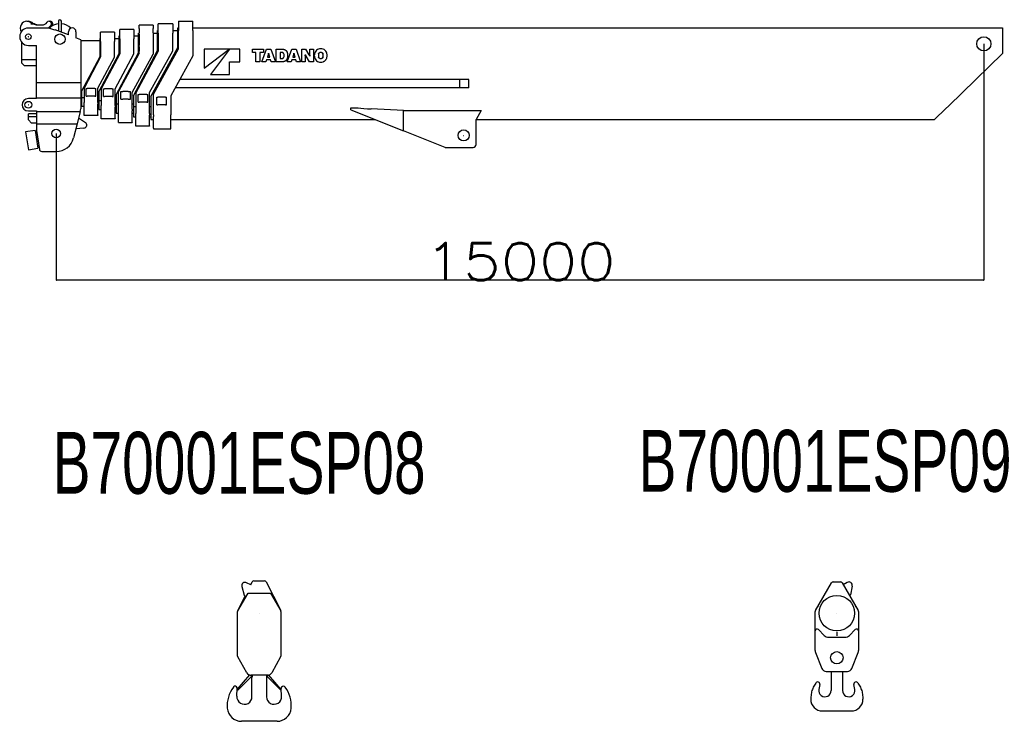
# Model space of a CAD drawing. Extents: x -4168 to 80734, y 199 to 57500.
# Tile 21 of 71: x -4168 to 11754, y 16158 to 27497. Entities that reach past the tile are written whole.
import ezdxf

# ---------------------------------------------------------------- set-up
doc = ezdxf.new("R2010")
doc.units = 0
doc.header["$PDMODE"] = 35
doc.layers.get('0').update_dxf_attribs({"linetype": 'CONTINUOUS'})
doc.layers.get('DEFPOINTS').update_dxf_attribs({"linetype": 'CONTINUOUS'})
doc.styles.add('MX_DIMTXSTY_3', font='txt.shx', dxfattribs={"width": 1.2, "bigfont": 'extfont.shx'})
doc.styles.add('MX_NOTE_STANDARD', font='txt.shx', dxfattribs={"bigfont": 'extfont.shx'})
doc.dimstyles.new('MXDIMSTYLE', dxfattribs={"dimtxt": 2.8, "dimasz": 2.5, "dimexe": 1, "dimexo": 0.5, "dimgap": 0.5, "dimtad": 1, "dimdsep": 46, "dimtxsty": 'MX_NOTE_STANDARD', "dimblk1": 'OPEN30', "dimblk2": 'OPEN30', "dimsah": 1, "dimcen": 2.5, "dimadec": 0, "dimazin": 0, "dimtfac": 1, "dimtmove": 0, "dimatfit": 3, "dimldrblk": 'OPEN30', "dimfxl": 1, "dimtzin": 0, "dimarcsym": 0})

# ---------------------------------------------------------------- blocks, each defined once
blk = doc.blocks.new('_OPEN30')
at = {"color": 0, "linetype": 'ByBlock', "lineweight": -2}
for p, q in [((-1, 0.267949), (0, 0)), ((0, 0), (-1, -0.267949)), ((0, 0), (-1, 0))]:
    blk.add_line(p, q, dxfattribs=at)
blk = doc.blocks.new('*D7')
at = {"color": 0, "linetype": 'Continuous', "lineweight": -2}
for p, q in [((11422.443425, 27106.943203), (11422.443425, 23285.780361)), ((-3577.556575, 25656.943203), (-3577.556575, 23285.780361)), ((11419.673425, 23286.780361), (-3574.786575, 23286.780361))]:
    blk.add_line(p, q, dxfattribs=at)
at = {"layer": 'DEFPOINTS', "color": 0, "linetype": 'Continuous', "lineweight": 0}
for p in [(11422.443425, 27107.443203), (-3577.556575, 25657.443203), (-3577.556575, 23286.780361)]:
    blk.add_point(p, dxfattribs=at)
at = {"color": 0, "linetype": 'Continuous', "lineweight": -2, "xscale": 2.77, "yscale": 2.77, "zscale": 2.77, "rotation": 180}
blk.add_blockref('_OPEN30', (-3577.556575, 23286.780361), dxfattribs=at)
at = {"color": 0, "linetype": 'Continuous', "lineweight": -2, "xscale": 2.77, "yscale": 2.77, "zscale": 2.77}
blk.add_blockref('_OPEN30', (11422.443425, 23286.780361), dxfattribs=at)
at = {"color": 0, "linetype": 'Continuous', "insert": (3922.443425, 23587.280361), "char_height": 600, "attachment_point": 5, "line_spacing_factor": 0.792857, "style": 'MX_DIMTXSTY_3'}
blk.add_mtext('\\A1;15000', dxfattribs=at)

msp = doc.modelspace()

# ---------------------------------------------------------------- linework, layer by layer
at = {"color": 5, "linetype": 'Continuous'}
for p, q in [((-4051.6, 27472.44), (-4030.19, 27472.44)), ((-3977.9, 27441.63), (-3986.76, 27432.44)), ((-3986.76, 27432.44), (-3948.32, 27432.44)), ((-3956.49, 27441.63), (-3977.9, 27441.63)), ((-3956.49, 27441.63), (-3965.35, 27432.44)), ((-3926.91, 27432.44), (-3948.32, 27432.44)), ((-3948.32, 27432.44), (-3900.05, 27412.44)), ((-3926.91, 27432.44), (-3878.64, 27412.44)), ((-3900.05, 27412.44), (-3803.41, 27412.44)), ((-3665.72, 27403.64), (-3706.99, 27362.44)), ((-3692.51, 27472.44), (-3671.1, 27472.44)), ((-3644.31, 27403.64), (-3685.58, 27362.44)), ((-3542.56, 27472.44), (-3542.56, 27316.39)), ((-3492.56, 27296.94), (-3492.56, 27472.44)), ((-2233.56, 27353.44), (-2233.56, 27408.44)), ((-2007.56, 27408.44), (-2233.56, 27408.44)), ((-2007.56, 27408.44), (-2007.56, 27353.44)), ((-1927.56, 27278.44), (-1927.56, 27428.44)), ((-1693.56, 27428.44), (-1927.56, 27428.44)), ((-1693.56, 27428.44), (-1693.56, 27278.44)), ((-1598.76, 27471.44), (-1598.76, 27321.44)), ((-1598.76, 27471.44), (-1368.56, 27471.44)), ((-1368.56, 27321.44), (-1368.56, 27471.44)), ((-4054.33, 27362.44), (-4057.45, 27359.21)), ((-4027.56, 27362.44), (-4054.33, 27362.44)), ((-4032.92, 27362.44), (-4033.03, 27362.34)), ((-3697.56, 27362.44), (-4027.56, 27362.44)), ((-3685.58, 27362.44), (-3697.56, 27362.44)), ((-3597.56, 27328.07), (-3697.56, 27362.44)), ((-3591.56, 27335.44), (-3597.56, 27328.07)), ((-3377.56, 27252.22), (-3591.56, 27335.44)), ((-3377.56, 27252.22), (-3377.56, 27303.44)), ((-3257.56, 27303.44), (-3257.56, 27205.55)), ((-2635.56, 27295.44), (-2861.56, 27295.44)), ((-2861.56, 27145.44), (-2861.56, 27295.44)), ((-2635.56, 27295.44), (-2635.56, 27145.44)), ((-2557.56, 27030.24), (-2557.56, 27237.44)), ((-2557.56, 27237.44), (-2548.56, 27237.44)), ((-2322.56, 27339.44), (-2548.56, 27339.44)), ((-2548.56, 27189.44), (-2548.56, 27339.44)), ((-2322.56, 27339.44), (-2322.56, 27189.44)), ((-2322.56, 27237.44), (-2247.56, 27237.44)), ((-2247.56, 27074.44), (-2247.56, 27282.44)), ((-2247.56, 27282.44), (-2233.56, 27282.44)), ((-2233.56, 27353.44), (-2233.56, 27284.4)), ((-2233.56, 27265.12), (-2233.56, 27284.4)), ((-2233.56, 27265.12), (-2233.56, 27084.64)), ((-2007.56, 27284.4), (-2007.56, 27353.44)), ((-2007.56, 27284.4), (-2007.56, 27265.12)), ((-2007.56, 27282.44), (-1937.56, 27282.44)), ((-2007.56, 27265.12), (-2007.56, 27084.64)), ((-1937.56, 27325.44), (-1927.56, 27325.44)), ((-1937.56, 27115.84), (-1937.56, 27325.44)), ((-1927.56, 27278.44), (-1927.56, 26990.44)), ((-1693.56, 27325.44), (-1612.56, 27325.44)), ((-1693.56, 26995.74), (-1693.56, 27278.44)), ((-1612.56, 27077.84), (-1612.56, 27368.44)), ((-1612.56, 27368.44), (-1598.76, 27368.44)), ((-1598.76, 27027.44), (-1598.76, 27321.44)), ((-1368.56, 27368.44), (11726.44, 27368.44)), ((-1368.56, 27321.44), (-1368.56, 26912.34)), ((11726.44, 27368.44), (11726.44, 27077.84)), ((-4137.56, 27135.84), (-4137.56, 26851.44)), ((-4027.56, 27082.44), (-3897.56, 27082.44)), ((-3897.56, 26482.44), (-3897.56, 27082.44)), ((-3177.56, 27174.44), (-3257.56, 27205.55)), ((-3177.56, 27174.44), (-3177.56, 26954.64)), ((-3177.56, 27159.44), (-2867.56, 27159.44)), ((-2867.56, 26987.84), (-2867.56, 27193.44)), ((-2867.56, 27193.44), (-2861.56, 27193.44)), ((-2861.56, 27145.44), (-2861.56, 26896.44)), ((-2635.56, 27193.44), (-2557.56, 27193.44)), ((-2635.56, 26894.44), (-2635.56, 27145.44)), ((-2548.56, 27189.44), (-2548.56, 26945.44)), ((-2322.56, 26943.44), (-2322.56, 27189.44)), ((-2247.56, 26959.44), (-2247.56, 27074.44)), ((-2233.56, 27057.56), (-2233.56, 27084.64)), ((-2007.56, 27084.64), (-2007.56, 27057.56)), ((-1937.56, 27000.44), (-1937.56, 27115.84)), ((-1612.56, 27048.44), (-1612.56, 27077.84)), ((11726.44, 27077.84), (11726.44, 26949.94)), ((-3177.56, 26954.64), (-3177.56, 26057.44)), ((-2887.56, 26330.44), (-2557.56, 26950.44)), ((-2867.56, 26901.44), (-2867.56, 26987.84)), ((-2548.56, 26945.44), (-2847.56, 26380.44)), ((-2622.56, 26378.44), (-2322.56, 26943.44)), ((-2607.56, 26284.44), (-2247.56, 26959.44)), ((-2238.59, 26945.09), (-2567.56, 26334.44)), ((-2557.56, 26950.44), (-2557.56, 27030.24)), ((-2347.56, 26321.94), (-2007.56, 26941.94)), ((-2327.56, 26265.44), (-1937.56, 27000.44)), ((-1927.56, 26990.44), (-2287.56, 26315.44)), ((-2233.56, 26954.44), (-2238.59, 26945.09)), ((-2233.56, 27057.56), (-2233.56, 26991.46)), ((-2233.56, 26954.44), (-2233.56, 26991.46)), ((-2067.56, 26320.74), (-1693.56, 26995.74)), ((-2047.56, 26258.44), (-1612.56, 27048.44)), ((-2007.56, 27057.56), (-2007.56, 26991.46)), ((-2007.56, 26991.46), (-2007.56, 26945.09)), ((-2007.56, 26945.09), (-2007.56, 26941.94)), ((-2002.56, 26292.44), (-1598.76, 27027.44)), ((-1368.56, 26912.34), (-1724.56, 26264.34)), ((-1182.3, 26714.02), (-782.92, 27021.24)), ((-782.92, 27021.24), (-1182.3, 27021.24)), ((-1182.3, 27021.24), (-1182.3, 26714.02)), ((-772.68, 27021.24), (-1079.9, 26611.61)), ((-608.82, 27021.24), (-772.68, 27021.24)), ((-608.82, 26816.43), (-608.82, 27021.24)), ((-404.01, 26965.66), (-404.01, 27021.24)), ((-404.01, 27021.24), (-224.92, 27021.24)), ((-346.89, 26965.66), (-404.01, 26965.66)), ((-346.89, 26816.43), (-346.89, 26965.66)), ((-224.92, 26965.66), (-282.05, 26965.66)), ((-282.05, 26965.66), (-282.05, 26816.43)), ((-252.03, 26816.43), (-177.93, 27021.24)), ((-224.92, 27021.24), (-224.92, 26965.66)), ((-177.93, 27021.24), (-107.94, 27021.24)), ((-147.67, 26937.96), (-162.61, 26889.5)), ((-142.23, 26955.37), (-143.63, 26955.37)), ((-123.26, 26889.5), (-138.2, 26937.96)), ((-107.94, 27021.24), (-33.83, 26816.43)), ((-18.67, 26816.43), (-18.67, 27021.24)), ((-18.67, 27021.24), (83.68, 27021.24)), ((42.06, 26969.78), (42.06, 26867.89)), ((69.17, 26969.78), (42.06, 26969.78)), ((157.06, 26816.43), (231.16, 27021.24)), ((231.16, 27021.24), (301.15, 27021.24)), ((261.43, 26937.96), (246.49, 26889.5)), ((266.86, 26955.37), (265.46, 26955.37)), ((285.83, 26889.5), (270.89, 26937.96)), ((301.15, 27021.24), (375.26, 26816.43)), ((392.38, 27021.24), (453.1, 27021.24)), ((392.38, 26816.43), (392.38, 27021.24)), ((451.7, 26928.61), (450.26, 26928.61)), ((451.04, 26914.2), (451.04, 26816.43)), ((453.1, 27021.24), (510.41, 26928.02)), ((520.01, 26816.43), (462.7, 26909.65)), ((521.41, 26909.06), (522.86, 26909.06)), ((522.07, 26923.47), (522.07, 27021.24)), ((522.07, 27021.24), (580.73, 27021.24)), ((580.73, 27021.24), (580.73, 26816.43)), ((11726.44, 26949.94), (10857.4, 26105.81)), ((-4137.56, 26851.44), (-4137.56, 26800.47)), ((-3897.56, 26851.44), (-4137.56, 26851.44)), ((-4137.56, 26800.47), (-4087.56, 26751.44)), ((-3897.56, 26751.44), (-4087.56, 26751.44)), ((-3167.56, 26336.44), (-2867.56, 26901.44)), ((-2861.56, 26896.44), (-3127.56, 26391.44)), ((-2902.56, 26389.44), (-2635.56, 26894.44)), ((-772.68, 26816.43), (-608.82, 26816.43)), ((-772.68, 26611.61), (-772.68, 26816.43)), ((-282.05, 26816.43), (-346.89, 26816.43)), ((-185.13, 26816.43), (-252.03, 26816.43)), ((-175.93, 26846.27), (-185.13, 26816.43)), ((-109.94, 26846.27), (-175.93, 26846.27)), ((-162.61, 26889.5), (-123.26, 26889.5)), ((-100.73, 26816.43), (-109.94, 26846.27)), ((-33.83, 26816.43), (-100.73, 26816.43)), ((83.68, 26816.43), (-18.67, 26816.43)), ((42.06, 26867.89), (69.17, 26867.89)), ((223.96, 26816.43), (157.06, 26816.43)), ((233.16, 26846.27), (223.96, 26816.43)), ((299.16, 26846.27), (233.16, 26846.27)), ((246.49, 26889.5), (285.83, 26889.5)), ((308.36, 26816.43), (299.16, 26846.27)), ((375.26, 26816.43), (308.36, 26816.43)), ((451.04, 26816.43), (392.38, 26816.43)), ((580.73, 26816.43), (520.01, 26816.43)), ((-1079.9, 26611.61), (-772.68, 26611.61)), ((-3897.56, 26482.44), (-3177.56, 26482.44)), ((-3897.56, 26232.44), (-3897.56, 26482.44)), ((2951.88, 26529.44), (-1578.92, 26529.44)), ((3093.04, 26529.44), (2951.88, 26529.44)), ((2951.88, 26397.44), (2951.88, 26529.44)), ((3093.04, 26397.44), (3093.04, 26529.44)), ((-3177.56, 26273.34), (-3167.56, 26273.34)), ((-3167.56, 26336.44), (-3167.56, 26238.54)), ((-3127.56, 26391.44), (-3127.56, 26160.75)), ((-3094.06, 26387.44), (-3077.3, 26387.44)), ((-3094.06, 26263.44), (-3094.06, 26387.44)), ((-2953.82, 26387.44), (-3077.3, 26387.44)), ((-2953.82, 26387.44), (-2937.06, 26387.44)), ((-2937.06, 26263.44), (-2937.06, 26387.44)), ((-2902.56, 26160.75), (-2902.56, 26389.44)), ((-2887.56, 26330.44), (-2887.56, 26190.04)), ((-2847.56, 26380.44), (-2847.56, 26113.02)), ((-2814.06, 26382.44), (-2797.3, 26382.44)), ((-2814.06, 26258.44), (-2814.06, 26382.44)), ((-2673.82, 26382.44), (-2797.3, 26382.44)), ((-2673.82, 26382.44), (-2657.06, 26382.44)), ((-2657.06, 26258.44), (-2657.06, 26382.44)), ((-2622.56, 26113.02), (-2622.56, 26378.44)), ((-2607.56, 26284.44), (-2607.56, 26139.54)), ((-2567.56, 26049.83), (-2567.56, 26334.44)), ((-2534.06, 26336.44), (-2499.79, 26336.44)), ((-2534.06, 26212.44), (-2534.06, 26336.44)), ((-2411.32, 26336.44), (-2499.79, 26336.44)), ((-2411.32, 26336.44), (-2377.06, 26336.44)), ((-2377.06, 26212.44), (-2377.06, 26336.44)), ((-2347.56, 26049.83), (-2347.56, 26321.94)), ((-2287.56, 26315.44), (-2287.56, 25982.12)), ((-2254.06, 26287.44), (-2237.3, 26287.44)), ((-2254.06, 26163.44), (-2254.06, 26287.44)), ((-2113.82, 26287.44), (-2237.3, 26287.44)), ((-2113.82, 26287.44), (-2097.06, 26287.44)), ((-2097.06, 26163.44), (-2097.06, 26287.44)), ((-2067.56, 25982.12), (-2067.56, 26320.74)), ((-2002.56, 25960.13), (-2002.56, 26292.44)), ((2951.88, 26397.44), (-1651.43, 26397.44)), ((3093.04, 26397.44), (2951.88, 26397.44)), ((-3897.56, 26222.44), (-4027.56, 26222.44)), ((-3897.56, 26232.44), (-3177.56, 26232.44)), ((-3897.56, 26232.44), (-3897.56, 26222.44)), ((-3177.56, 26146.44), (-3167.56, 26146.44)), ((-3167.56, 26238.54), (-3127.56, 26238.54)), ((-3167.56, 26238.54), (-3167.56, 26105.98)), ((-3127.56, 26133.33), (-3127.56, 26160.75)), ((-3127.56, 25959.03), (-3127.56, 26133.33)), ((-3094.06, 26263.44), (-3077.3, 26263.44)), ((-2953.82, 26263.44), (-3077.3, 26263.44)), ((-2953.82, 26263.44), (-2937.06, 26263.44)), ((-2902.56, 26238.54), (-2887.56, 26238.54)), ((-2902.56, 26160.75), (-2902.56, 26133.33)), ((-2902.56, 25959.03), (-2902.56, 26133.33)), ((-2887.56, 26190.04), (-2847.56, 26190.04)), ((-2887.56, 26190.04), (-2887.56, 26050.81)), ((-2847.56, 26085.62), (-2847.56, 26113.02)), ((-2814.06, 26258.44), (-2797.3, 26258.44)), ((-2673.82, 26258.44), (-2797.3, 26258.44)), ((-2673.82, 26258.44), (-2657.06, 26258.44)), ((-2622.56, 26190.04), (-2607.56, 26190.04)), ((-2622.56, 26113.02), (-2622.56, 26085.62)), ((-2607.56, 26139.54), (-2567.56, 26139.54)), ((-2607.56, 26139.54), (-2607.56, 25992.01)), ((-2534.06, 26212.44), (-2499.79, 26212.44)), ((-2411.32, 26212.44), (-2499.79, 26212.44)), ((-2411.32, 26212.44), (-2377.06, 26212.44)), ((-2347.56, 26139.54), (-2327.56, 26139.54)), ((-2327.56, 26265.44), (-2327.56, 26092.64)), ((-2254.06, 26163.44), (-2237.3, 26163.44)), ((-2113.82, 26163.44), (-2237.3, 26163.44)), ((-2113.82, 26163.44), (-2097.06, 26163.44)), ((-2047.56, 26258.44), (-2047.56, 26105.81)), ((-1949.56, 26245.44), (-1932.8, 26245.44)), ((-1949.56, 26121.44), (-1949.56, 26245.44)), ((-1949.56, 26121.44), (-1932.8, 26121.44)), ((-1809.32, 26245.44), (-1932.8, 26245.44)), ((-1809.32, 26121.44), (-1932.8, 26121.44)), ((-1809.32, 26245.44), (-1792.56, 26245.44)), ((-1809.32, 26121.44), (-1792.56, 26121.44)), ((-1792.56, 26121.44), (-1792.56, 26245.44)), ((-1724.56, 26264.34), (-1724.56, 25960.13)), ((-4027.56, 26022.44), (-3897.56, 26022.44)), ((-4027.56, 25926.44), (-4027.56, 25976.44)), ((-3897.56, 25976.44), (-4027.56, 25976.44)), ((-3897.56, 26022.44), (-3897.56, 26012.44)), ((-3897.56, 26012.44), (-3188.91, 26012.44)), ((-3897.56, 26012.44), (-3897.56, 25812.44)), ((-3188.91, 26012.44), (-3239.37, 25812.44)), ((-3188.91, 26012.44), (-3177.56, 26057.44)), ((-3167.56, 26105.98), (-3167.56, 26100.44)), ((-3167.56, 26100.44), (-3127.56, 26100.44)), ((-3127.56, 25950.44), (-3127.56, 25959.03)), ((-2902.56, 26100.44), (-2887.56, 26100.44)), ((-2902.56, 25959.03), (-2902.56, 25950.44)), ((-2887.56, 26050.81), (-2887.56, 26044.44)), ((-2887.56, 26044.44), (-2847.56, 26044.44)), ((-2847.56, 25903.09), (-2847.56, 26085.62)), ((-2622.56, 25903.09), (-2622.56, 26085.62)), ((-2622.56, 26044.44), (-2607.56, 26044.44)), ((-2607.56, 25992.01), (-2607.56, 25985.44)), ((-2607.56, 25985.44), (-2567.56, 25985.44)), ((-2567.56, 26022.42), (-2567.56, 26049.83)), ((-2567.56, 25843.09), (-2567.56, 26022.42)), ((-2347.56, 26049.83), (-2347.56, 26022.42)), ((-2347.56, 25843.09), (-2347.56, 26022.42)), ((-2347.56, 25985.44), (-2327.56, 25985.44)), ((-2327.56, 26092.64), (-2327.56, 25933.01)), ((-2327.56, 26092.64), (-2287.56, 26092.64)), ((-2287.56, 25954.72), (-2287.56, 25982.12)), ((-2287.56, 25784.09), (-2287.56, 25954.72)), ((-2067.56, 26092.64), (-2047.56, 26092.64)), ((-2067.56, 25982.12), (-2067.56, 25954.72)), ((-2067.56, 25784.09), (-2067.56, 25954.72)), ((-2047.56, 26105.81), (-2047.56, 26054.65)), ((-2047.56, 26054.65), (-2047.56, 25887.28)), ((-2002.56, 25960.13), (-2002.56, 25932.72)), ((-1724.56, 25932.72), (-1724.56, 25960.13)), ((1187.44, 26040.44), (1187.44, 26071.44)), ((1187.44, 26071.44), (1304.69, 26071.44)), ((1187.44, 26040.44), (2037.44, 25700.78)), ((2037.44, 26030.71), (1513.54, 26054.65)), ((2037.44, 26030.71), (3294.68, 26030.71)), ((2037.44, 25700.78), (2037.44, 26030.71)), ((3294.68, 26030.71), (3212.44, 25883.54)), ((10632.43, 25887.28), (10804.73, 26054.65)), ((10804.73, 26054.65), (10857.4, 26105.81)), ((-4027.56, 25876.44), (-4027.56, 25926.44)), ((-3897.56, 25926.44), (-4027.56, 25926.44)), ((-3977.56, 25826.44), (-4027.56, 25876.44)), ((-3897.56, 25826.44), (-3977.56, 25826.44)), ((-3897.56, 25812.44), (-3897.56, 25706.64)), ((-3897.56, 25812.44), (-3239.37, 25812.44)), ((-3239.37, 25812.44), (-3296.37, 25586.5)), ((-3214.75, 25910), (-3105.17, 25838.28)), ((-2902.56, 25950.44), (-3127.56, 25950.44)), ((-2847.56, 25894.44), (-2847.56, 25903.09)), ((-2622.56, 25894.44), (-2847.56, 25894.44)), ((-2622.56, 25903.09), (-2622.56, 25894.44)), ((-2567.56, 25834.44), (-2567.56, 25843.09)), ((-2567.56, 25834.44), (-2347.56, 25834.44)), ((-2347.56, 25843.09), (-2347.56, 25834.44)), ((-2327.56, 25933.01), (-2327.56, 25926.44)), ((-2327.56, 25926.44), (-2287.56, 25926.44)), ((-2067.56, 25926.44), (-2047.56, 25926.44)), ((-2047.56, 25887.28), (-2047.56, 25882.44)), ((-2047.56, 25882.44), (-2002.56, 25882.44)), ((-2002.56, 25742.08), (-2002.56, 25932.72)), ((-1724.56, 25742.08), (-1724.56, 25932.72)), ((-1724.56, 25882.44), (1582.83, 25882.44)), ((3212.44, 25481.44), (3212.44, 25883.54)), ((3212.44, 25882.44), (10627.44, 25882.44)), ((10627.44, 25882.44), (10632.43, 25887.28)), ((-3917.86, 25706.98), (-4071.95, 25682.68)), ((-4071.95, 25682.68), (-4026.46, 25394.25)), ((-3917.86, 25706.98), (-3872.36, 25418.55)), ((-3895.69, 25694.79), (-3915.44, 25691.67)), ((-3912.64, 25673.89), (-3892.88, 25677.01)), ((-3897.56, 25706.64), (-3849.38, 25401.21)), ((-3128.3, 25746.62), (-3258.79, 25735.47)), ((-2287.56, 25775.44), (-2287.56, 25784.09)), ((-2067.56, 25775.44), (-2287.56, 25775.44)), ((-2067.56, 25784.09), (-2067.56, 25775.44)), ((-2002.56, 25742.08), (-2002.56, 25733.44)), ((-2002.56, 25733.44), (-1724.56, 25733.44)), ((-1724.56, 25733.44), (-1724.56, 25742.08)), ((2711.44, 25431.44), (2037.44, 25700.78)), ((-4026.46, 25394.25), (-3872.36, 25418.55)), ((-3858.61, 25459.7), (-3878.36, 25456.58)), ((-3874.94, 25434.85), (-3855.18, 25437.96)), ((-3809.87, 25367.44), (-3577.56, 25367.44)), ((2711.44, 25431.44), (3162.44, 25431.44))]:
    msp.add_line(p, q, dxfattribs=at)
at = {"color": 224, "linetype": 'Continuous'}
for p, q in [((-576.26, 18333.86), (-539.01, 18193.72)), ((-431.4, 18363.49), (-498.43, 18397.14)), ((-431.4, 18363.49), (-408.3, 18409.51)), ((-381.49, 18426.05), (-207.47, 18426.05)), ((-180.68, 18409.55), (52.79, 17946.42)), ((8699.67, 17947.07), (8961.88, 18395.18)), ((8987.77, 18410.02), (9103.35, 18410.02)), ((9129.25, 18395.18), (9391.46, 17947.07)), ((9212.31, 18402.75), (9147.13, 18364.61)), ((9293.59, 18344.33), (9265.4, 18202.09)), ((-642.24, 17943.05), (-474.5, 18230.05)), ((-640.81, 17946.4), (-521.14, 18184.75)), ((-539.01, 18193.72), (-521.14, 18184.75)), ((-474.5, 18230.05), (-113.5, 18230.05)), ((-113.5, 18230.05), (54.23, 17943.09)), ((9265.4, 18202.09), (9248.14, 18191.99)), ((-644, 17212.95), (-644, 17932.94)), ((56, 17932.91), (56, 17212.95)), ((8695.56, 17303.89), (8695.56, 17931.92)), ((9395.56, 17931.92), (9395.56, 17303.89)), ((8746.77, 17638.84), (8841.27, 17544.34)), ((8911.98, 17515.05), (9179.14, 17515.05)), ((9045.56, 17604.8), (9045.56, 17541.51)), ((9249.85, 17544.34), (9344.35, 17638.84)), ((-495.54, 16943.07), (-640.1, 17198.16)), ((52.11, 17198.16), (-92.45, 16943.07)), ((8702.41, 17267.5), (8801.92, 17012.76)), ((9289.2, 17012.76), (9388.7, 17267.5)), ((-648.96, 16672.3), (-444.41, 16906.39)), ((-441.32, 16905.86), (-439.57, 16904.33)), ((-439.57, 16904.33), (-431.8, 16897.55)), ((-431.8, 16897.55), (-409.77, 16897.55)), ((-157.7, 16905.05), (-430.29, 16905.05)), ((-411.5, 16897.55), (-411.5, 16905.05)), ((-409.77, 16897.55), (-409.77, 16872.55)), ((-178.22, 16897.55), (-178.22, 16872.55)), ((-178.22, 16897.55), (-156.19, 16897.55)), ((-176.5, 16905.05), (-176.5, 16897.55)), ((-148.42, 16904.33), (-156.19, 16897.55)), ((-148.42, 16904.33), (-146.67, 16905.86)), ((60.97, 16672.3), (-143.58, 16906.39)), ((8871.78, 16965.05), (9219.34, 16965.05)), ((8953.06, 16965.05), (8953.06, 16654.06)), ((9138.06, 16965.05), (9138.06, 16654.06)), ((-431.3, 16872.55), (-635.86, 16667.07)), ((-409.77, 16872.55), (-431.3, 16872.55)), ((-411.5, 16555.05), (-411.5, 16872.55)), ((-156.69, 16872.55), (-178.22, 16872.55)), ((-176.5, 16872.55), (-176.5, 16555.05)), ((-156.69, 16872.55), (47.87, 16667.07)), ((8769.96, 16752.54), (8754.83, 16672.68)), ((9336.31, 16672.68), (9321.17, 16752.54)), ((-656.29, 16562.08), (-649.05, 16688.04)), ((-645.19, 16669.01), (-648.96, 16672.3)), ((-642.69, 16666.83), (-645.19, 16669.01)), ((54.7, 16666.83), (57.2, 16669.01)), ((60.97, 16672.3), (57.2, 16669.01)), ((68.3, 16562.08), (61.06, 16688.04)), ((8813.06, 16324.06), (9278.06, 16324.06)), ((-6.5, 16157.55), (-581.5, 16157.55))]:
    msp.add_line(p, q, dxfattribs=at)
for points in [[(8704.35, 16774.89), (8694.15, 16758.3), (8684.13, 16741.62), (8674.47, 16724.78), (8665.35, 16707.69), (8656.96, 16690.26), (8649.47, 16672.41), (8643.06, 16654.06), (8637.86, 16635.15), (8633.74, 16615.73), (8630.52, 16595.9), (8628.02, 16575.73), (8626.07, 16555.31), (8624.47, 16534.73), (8623.06, 16514.06)], [(9386.77, 16774.89), (9396.97, 16758.3), (9406.99, 16741.62), (9416.65, 16724.78), (9425.77, 16707.69), (9434.16, 16690.26), (9441.65, 16672.41), (9448.06, 16654.06), (9453.27, 16635.15), (9457.39, 16615.73), (9460.6, 16595.9), (9463.1, 16575.73), (9465.05, 16555.31), (9466.65, 16534.73), (9468.06, 16514.06)]]:
    msp.add_lwpolyline(points, dxfattribs=at)
at = {"color": 5, "linetype": 'Continuous'}
for centre, radius in [((-4027.56, 27222.44), 45), ((-3517.56, 27182.44), 84.15), ((11422.44, 27107.44), 114.25), ((-4027.56, 26122.44), 55), ((-3577.56, 25657.44), 70), ((3012.44, 25627.44), 90)]:
    msp.add_circle(centre, radius, dxfattribs=at)
at = {"color": 224, "linetype": 'Continuous'}
for centre, radius in [((9045.56, 17905.04), 287.5), ((9045.56, 17185.05), 100)]:
    msp.add_circle(centre, radius, dxfattribs=at)
at = {"color": 5, "linetype": 'Continuous'}
for centre, radius, start, end in [((-3517.56, 27182.44), 250, 95.739179, 124.80823), ((-3517.56, 27472.44), 25, 0, 180), ((-3517.56, 27182.44), 250, 44.896288, 84.260838), ((-4027.56, 27222.44), 140, 90, 270), ((-3517.56, 27182.44), 250, 133.945551, 134.488647), ((-3317.56, 27303.44), 60, 0, 180), ((-249.32, 26970.71), 106.79, 342.142165, 351.741732), ((-37.39, 26970.47), 105.92, 188.195011, 197.873237), ((29.69, 26918.84), 78.23, 359.995154, 20.705277), ((29.7, 26918.83), 78.23, 339.294228, 0.0022), ((33.78, 26918.8), 134.88, 0.011009, 23.93631), ((33.78, 26918.86), 134.88, 336.063248, 359.987765), ((158.85, 26970.88), 107.73, 342.206222, 351.721194), ((373.3, 26970.84), 107.56, 188.271059, 197.801569), ((319.5, 26914.26), 131.54, 359.975201, 6.265581), ((634.84, 27022.16), 205.65, 207.058864, 213.169177), ((338.34, 26815.52), 205.58, 27.064602, 33.175953), ((653.54, 26923.41), 131.47, 179.974941, 186.267103), ((719.97, 26918.82), 123.49, 152.928981, 179.995346), ((719.97, 26918.84), 123.49, 180.006353, 207.071342), ((690.67, 26933.82), 90.58, 107.269186, 152.940304), ((765.58, 26918.84), 103.74, 165.435633, 180.002805), ((765.56, 26918.83), 103.72, 179.998345, 194.565668), ((700.44, 26902.32), 123.55, 90.003317, 107.260154), ((700.43, 26902.32), 123.55, 72.739846, 89.996683), ((634.92, 26918.82), 104.11, 0.007186, 14.521274), ((634.94, 26918.85), 104.09, 345.47743, 359.991666), ((710.18, 26933.78), 90.62, 27.071489, 72.726115), ((680.8, 26918.81), 123.59, 0.008615, 27.052096), ((680.8, 26918.85), 123.59, 332.947581, 359.989687), ((690.65, 26903.82), 90.54, 207.052822, 252.740318), ((700.43, 26935.24), 123.44, 252.733499, 270.005512), ((700.45, 26935.24), 123.44, 269.994488, 287.266501), ((-4027.56, 26122.44), 100, 90, 270), ((-3132.56, 25796.44), 50, 274.886656, 56.79468), ((-3577.56, 25657.44), 290, 270, 345.840668), ((3162.44, 25481.44), 50, 270, 0), ((-3809.87, 25407.44), 40, 188.963085, 270)]:
    msp.add_arc(centre, radius, start, end, dxfattribs=at)
at = {"color": 224, "linetype": 'Continuous'}
for centre, radius, start, end in [((-523.11, 18347.99), 55, 63.340712, 194.885222), ((-381.49, 18396.05), 30, 90, 153.340712), ((-207.47, 18396.05), 30, 26.753369, 90), ((8987.77, 18380.02), 30, 89.9999, 149.666), ((9103.35, 18380.02), 30, 30.3337, 89.9998), ((9239.64, 18355.02), 55, 348.792, 119.799), ((8765.56, 18000.27), 30, 149.667, 180.001), ((9325.56, 18000.28), 30, 359.998, 30.332), ((-614, 17932.94), 30, 160.303145, 180), ((-614, 17932.94), 30, 153.340712, 160.303145), ((26, 17932.91), 30, 19.833931, 26.753369), ((26, 17932.91), 30, 0, 19.833931), ((8725.56, 17931.92), 30, 149.667, 180.001), ((9365.56, 17931.92), 30, 359.999, 30.3333), ((8725.56, 17617.63), 30, 44.9999, 180), ((8911.98, 17615.05), 100, 225, 270), ((9179.14, 17615.05), 100, 270, 315), ((9365.56, 17617.63), 30, 0, 135), ((-614, 17212.95), 30, 180, 209.538782), ((26, 17212.95), 30, 330.461218, 0), ((8795.56, 17303.89), 100, 180, 201.337), ((9295.56, 17303.89), 100, 338.663, 0), ((-430.29, 16980.05), 75, 209.538782, 270), ((-157.7, 16980.05), 75, 270, 330.461218), ((8871.78, 17040.05), 75, 201.337, 270), ((9219.34, 17040.05), 75, 270, 338.663), ((-684, 16690.05), 35, 15.000603, 138.460955), ((96, 16690.05), 35, 55.256862, 178.717214), ((96.01, 16690.05), 35, 36.966309, 55.257101), ((8735.56, 16759.06), 35, 349.266, 153.106), ((9355.56, 16759.06), 35, 26.8939, 190.734), ((-312.47, 16410.42), 500, 143.033561, 184.859718), ((-684, 16690.05), 34.99, 138.460145, 143.034023), ((-534, 16555.05), 122.5, 176.710181, 0), ((-683.99, 16690.05), 35, 356.710052, 15.000833), ((-639.4, 16670.59), 5, 228.852418, 315.128394), ((-54, 16555.05), 122.5, 180, 3.289819), ((51.41, 16670.59), 5, 224.871606, 311.147582), ((96, 16690.05), 34.99, 178.716443, 183.290263), ((-275.52, 16410.42), 500, 355.140249, 36.966439), ((8853.06, 16654.06), 100, 169.266, 0), ((9238.06, 16654.06), 100, 180, 10.7338), ((8813.06, 16514.06), 190, 180, 270), ((9278.06, 16514.06), 190, 270, 0), ((-581.5, 16387.55), 230, 184.859679, 270), ((-6.5, 16387.55), 230, 270, 355.140249)]:
    msp.add_arc(centre, radius, start, end, dxfattribs=at)
at = {"color": 5, "linetype": 'Continuous'}
for centre, major_axis, ratio, start_param, end_param in [((-4051.6, 27362.44), (0, -110), 0.965313, 3.14156018, 5.27426916), ((-4051.6, 27362.44), (0, -110), 0.965313, 2.37437731, 3.14156018), ((-4030.19, 27362.44), (0, -110), 0.965313, 3.14156018, 3.14418281), ((-4030.19, 27362.44), (0, -110), 0.965313, 2.37437731, 3.14156018), ((-4030.19, 27362.44), (0, -110), 0.965313, 2.37437731, 3.14156018), ((-3803.41, 27512.44), (0, -100), 0.965313, 0, 0.96255028), ((-3803.41, 27512.44), (0, -100), 0.965313, 0, 0.96255147), ((-3692.51, 27432.44), (0, -40), 0.965313, 3.14161987, 4.10414458), ((-3692.51, 27432.44), (0, -40), 0.965313, 3.14161988, 4.1041416), ((-3692.51, 27432.44), (0, -40), 0.965313, 0.76683214, 3.14161987), ((-3671.1, 27432.44), (0, -40), 0.965313, 3.14161988, 3.14664208), ((-3671.1, 27432.44), (0, -40), 0.965313, 0.76683214, 3.14161987), ((-3671.1, 27432.44), (0, -40), 0.965313, 0.76683214, 3.14161988), ((1735.44, 26105.81), (545.56, 0), 0.102647, 3.80231549, 4.29350211)]:
    msp.add_ellipse(centre, major_axis=major_axis, ratio=ratio, start_param=start_param, end_param=end_param, dxfattribs=at)
for points, knots in [([(102.87, 26946.5), (102.52, 26947.42), (101.75, 26949.24), (100.37, 26951.85), (98.81, 26954.31), (97.06, 26956.63), (95.14, 26958.78), (93.06, 26960.77), (90.84, 26962.59), (88.48, 26964.22), (86, 26965.65), (83.4, 26966.89), (80.71, 26967.93), (77.93, 26968.74), (75.06, 26969.34), (72.14, 26969.7), (70.16, 26969.78), (69.17, 26969.78)], [0, 0, 0, 0, 2.97550147, 5.91751173, 8.8331574, 11.72862186, 14.60928282, 17.47987177, 20.34464911, 23.20758982, 26.07257533, 28.94358724, 31.82489895, 34.72126108, 37.63807606, 40.5815568, 43.55886346, 43.55886346, 43.55886346, 43.55886346]), ([(102.87, 26946.5), (102.52, 26947.42), (101.75, 26949.24), (100.37, 26951.85), (98.81, 26954.31), (97.06, 26956.63), (95.14, 26958.78), (93.06, 26960.77), (90.84, 26962.59), (88.48, 26964.22), (86, 26965.65), (83.4, 26966.89), (80.71, 26967.93), (77.93, 26968.74), (75.06, 26969.34), (72.14, 26969.7), (70.16, 26969.78), (69.17, 26969.78)], [0, 0, 0, 0, 2.97550147, 5.91751173, 8.8331574, 11.72862186, 14.60928282, 17.47987177, 20.34464911, 23.20758982, 26.07257533, 28.94358724, 31.82489895, 34.72126108, 37.63807606, 40.5815568, 43.55886346, 43.55886346, 43.55886346, 43.55886346]), ([(83.68, 27021.24), (85.78, 27021.24), (89.97, 27021.08), (96.18, 27020.34), (102.27, 27019.14), (108.21, 27017.49), (113.97, 27015.39), (119.54, 27012.87), (124.89, 27009.94), (130.01, 27006.62), (134.86, 27002.91), (139.42, 26998.84), (143.68, 26994.42), (147.6, 26989.67), (151.17, 26984.59), (154.36, 26979.21), (156.2, 26975.45), (157.06, 26973.53)], [0, 0, 0, 0, 6.3087318, 12.55319668, 18.74675641, 24.90109924, 31.0264894, 37.13205099, 43.22607709, 49.31635588, 55.41050676, 61.51631956, 67.64209061, 73.79694874, 79.99116425, 86.2364325, 92.54612322, 92.54612322, 92.54612322, 92.54612322]), ([(665.17, 26944.92), (665.45, 26945.99), (666.09, 26948.07), (667.32, 26951.09), (668.8, 26953.95), (670.51, 26956.65), (672.44, 26959.17), (674.57, 26961.5), (676.89, 26963.64), (679.38, 26965.57), (682.03, 26967.28), (684.82, 26968.75), (687.75, 26969.99), (690.79, 26970.97), (693.93, 26971.68), (697.16, 26972.12), (699.34, 26972.21), (700.44, 26972.21)], [0, 0, 0, 0, 3.29298158, 6.54130434, 9.75489149, 12.94221351, 16.11048776, 19.26591857, 22.41396649, 25.55963718, 28.70778148, 31.86339907, 35.03193854, 38.21958644, 41.43353678, 44.68223147, 47.97556049, 47.97556049, 47.97556049, 47.97556049]), ([(665.17, 26944.92), (665.45, 26945.99), (666.09, 26948.07), (667.32, 26951.09), (668.8, 26953.95), (670.51, 26956.65), (672.44, 26959.17), (674.57, 26961.5), (676.89, 26963.64), (679.38, 26965.57), (682.03, 26967.28), (684.82, 26968.75), (687.75, 26969.99), (690.79, 26970.97), (693.93, 26971.68), (697.16, 26972.12), (699.34, 26972.21), (700.44, 26972.21)], [0, 0, 0, 0, 3.29298158, 6.54130434, 9.75489149, 12.94221351, 16.11048776, 19.26591857, 22.41396649, 25.55963718, 28.70778148, 31.86339907, 35.03193854, 38.21958644, 41.43353678, 44.68223147, 47.97556049, 47.97556049, 47.97556049, 47.97556049]), ([(700.44, 26972.21), (701.53, 26972.21), (703.72, 26972.12), (706.94, 26971.68), (710.08, 26970.97), (713.13, 26969.99), (716.05, 26968.75), (718.85, 26967.28), (721.5, 26965.57), (723.99, 26963.64), (726.31, 26961.5), (728.44, 26959.17), (730.37, 26956.65), (732.08, 26953.95), (733.56, 26951.09), (734.79, 26948.07), (735.44, 26945.99), (735.71, 26944.92)], [0, 0, 0, 0, 3.29333148, 6.54204324, 9.75603918, 12.94377374, 16.11245152, 19.26826711, 22.41667413, 25.56267373, 28.71111428, 31.86699459, 35.03576359, 38.22360893, 41.43772605, 44.68655822, 47.97999642, 47.97999642, 47.97999642, 47.97999642]), ([(700.44, 26972.21), (701.53, 26972.21), (703.72, 26972.12), (706.94, 26971.68), (710.08, 26970.97), (713.13, 26969.99), (716.05, 26968.75), (718.85, 26967.28), (721.5, 26965.57), (723.99, 26963.64), (726.31, 26961.5), (728.44, 26959.17), (730.37, 26956.65), (732.08, 26953.95), (733.56, 26951.09), (734.79, 26948.07), (735.44, 26945.99), (735.71, 26944.92)], [0, 0, 0, 0, 3.29333148, 6.54204324, 9.75603918, 12.94377374, 16.11245152, 19.26826711, 22.41667413, 25.56267373, 28.71111428, 31.86699459, 35.03576359, 38.22360893, 41.43772605, 44.68655822, 47.97999642, 47.97999642, 47.97999642, 47.97999642]), ([(69.17, 26867.89), (70.16, 26867.89), (72.14, 26867.97), (75.06, 26868.33), (77.93, 26868.92), (80.71, 26869.74), (83.4, 26870.77), (86, 26872.01), (88.48, 26873.45), (90.84, 26875.08), (93.06, 26876.89), (95.14, 26878.88), (97.06, 26881.04), (98.81, 26883.35), (100.37, 26885.82), (101.75, 26888.42), (102.52, 26890.24), (102.87, 26891.17)], [0, 0, 0, 0, 2.97730449, 5.92076695, 8.83753517, 11.73381379, 14.61500093, 17.48584681, 20.35062809, 23.21333308, 26.07785305, 28.94817569, 31.82857655, 34.7238044, 37.63925588, 40.58113439, 43.55658719, 43.55658719, 43.55658719, 43.55658719]), ([(69.17, 26867.89), (70.16, 26867.89), (72.14, 26867.97), (75.06, 26868.33), (77.93, 26868.92), (80.71, 26869.74), (83.4, 26870.77), (86, 26872.01), (88.48, 26873.45), (90.84, 26875.08), (93.06, 26876.89), (95.14, 26878.88), (97.06, 26881.04), (98.81, 26883.35), (100.37, 26885.82), (101.75, 26888.42), (102.52, 26890.24), (102.87, 26891.17)], [0, 0, 0, 0, 2.97730449, 5.92076695, 8.83753517, 11.73381379, 14.61500093, 17.48584681, 20.35062809, 23.21333308, 26.07785305, 28.94817569, 31.82857655, 34.7238044, 37.63925588, 40.58113439, 43.55658719, 43.55658719, 43.55658719, 43.55658719]), ([(157.06, 26864.14), (156.2, 26862.21), (154.36, 26858.45), (151.17, 26853.07), (147.6, 26848), (143.68, 26843.24), (139.42, 26838.82), (134.86, 26834.75), (130.01, 26831.05), (124.89, 26827.72), (119.54, 26824.79), (113.97, 26822.27), (108.21, 26820.18), (102.27, 26818.52), (96.18, 26817.32), (89.97, 26816.59), (85.78, 26816.43), (83.68, 26816.43)], [0, 0, 0, 0, 6.30956087, 12.55473894, 18.74889767, 24.90372619, 31.02948873, 37.13530841, 43.22947632, 49.31977765, 55.41382784, 61.51941195, 67.64482077, 73.79917708, 79.99274482, 86.23721299, 92.54594519, 92.54594519, 92.54594519, 92.54594519]), ([(157.06, 26864.14), (156.2, 26862.21), (154.36, 26858.45), (151.17, 26853.07), (147.6, 26848), (143.68, 26843.24), (139.42, 26838.82), (134.86, 26834.75), (130.01, 26831.05), (124.89, 26827.72), (119.54, 26824.79), (113.97, 26822.27), (108.21, 26820.18), (102.27, 26818.52), (96.18, 26817.32), (89.97, 26816.59), (85.78, 26816.43), (83.68, 26816.43)], [0, 0, 0, 0, 6.30956087, 12.55473894, 18.74889767, 24.90372619, 31.02948873, 37.13530841, 43.22947632, 49.31977765, 55.41382784, 61.51941195, 67.64482077, 73.79917708, 79.99274482, 86.23721299, 92.54594519, 92.54594519, 92.54594519, 92.54594519]), ([(700.44, 26865.45), (699.34, 26865.45), (697.16, 26865.55), (693.93, 26865.98), (690.79, 26866.7), (687.75, 26867.68), (684.82, 26868.91), (682.03, 26870.39), (679.38, 26872.1), (676.89, 26874.02), (674.57, 26876.16), (672.44, 26878.5), (670.51, 26881.02), (668.8, 26883.72), (667.32, 26886.58), (666.09, 26889.59), (665.45, 26891.68), (665.17, 26892.74)], [0, 0, 0, 0, 3.29332904, 6.54202395, 9.75597533, 12.94362603, 16.11217133, 19.26779937, 22.41596061, 25.56165675, 28.70974087, 31.86522094, 35.03355991, 38.22096442, 41.43465411, 44.68310147, 47.97623148, 47.97623148, 47.97623148, 47.97623148]), ([(700.44, 26865.45), (699.34, 26865.45), (697.16, 26865.55), (693.93, 26865.98), (690.79, 26866.7), (687.75, 26867.68), (684.82, 26868.91), (682.03, 26870.39), (679.38, 26872.1), (676.89, 26874.02), (674.57, 26876.16), (672.44, 26878.5), (670.51, 26881.02), (668.8, 26883.72), (667.32, 26886.58), (666.09, 26889.59), (665.45, 26891.68), (665.17, 26892.74)], [0, 0, 0, 0, 3.29332904, 6.54202395, 9.75597533, 12.94362603, 16.11217133, 19.26779937, 22.41596061, 25.56165675, 28.70974087, 31.86522094, 35.03355991, 38.22096442, 41.43465411, 44.68310147, 47.97623148, 47.97623148, 47.97623148, 47.97623148]), ([(735.71, 26892.74), (735.44, 26891.68), (734.79, 26889.59), (733.56, 26886.58), (732.08, 26883.72), (730.37, 26881.02), (728.44, 26878.5), (726.31, 26876.16), (723.99, 26874.02), (721.5, 26872.1), (718.85, 26870.39), (716.05, 26868.91), (713.13, 26867.68), (710.08, 26866.7), (706.94, 26865.98), (703.72, 26865.55), (701.53, 26865.45), (700.44, 26865.45)], [0, 0, 0, 0, 3.2935866, 6.54254337, 9.756763, 12.94469083, 16.11352453, 19.2694541, 22.41793084, 25.56395589, 28.71237984, 31.86820589, 35.0368895, 38.22462686, 41.43862383, 44.68733582, 47.98066731, 47.98066731, 47.98066731, 47.98066731]), ([(735.71, 26892.74), (735.44, 26891.68), (734.79, 26889.59), (733.56, 26886.58), (732.08, 26883.72), (730.37, 26881.02), (728.44, 26878.5), (726.31, 26876.16), (723.99, 26874.02), (721.5, 26872.1), (718.85, 26870.39), (716.05, 26868.91), (713.13, 26867.68), (710.08, 26866.7), (706.94, 26865.98), (703.72, 26865.55), (701.53, 26865.45), (700.44, 26865.45)], [0, 0, 0, 0, 3.2935866, 6.54254337, 9.756763, 12.94469083, 16.11352453, 19.2694541, 22.41793084, 25.56395589, 28.71237984, 31.86820589, 35.0368895, 38.22462686, 41.43862383, 44.68733582, 47.98066731, 47.98066731, 47.98066731, 47.98066731]), ([(737.09, 26817.36), (738.64, 26817.84), (741.7, 26818.88), (746.2, 26820.69), (750.58, 26822.72), (754.83, 26824.98), (758.94, 26827.45), (762.91, 26830.13), (766.73, 26833.02), (770.39, 26836.1), (773.88, 26839.37), (777.2, 26842.83), (780.34, 26846.46), (783.29, 26850.27), (786.04, 26854.23), (788.58, 26858.36), (790.13, 26861.2), (790.87, 26862.64)], [0, 0, 0, 0, 4.86469247, 9.70631085, 14.52905754, 19.33682264, 24.13323459, 28.92171408, 33.70553014, 38.48785778, 43.27183653, 48.0606293, 52.85748103, 57.66577644, 62.48909636, 67.33127197, 72.19643586, 72.19643586, 72.19643586, 72.19643586]), ([(737.09, 26817.36), (738.64, 26817.84), (741.7, 26818.88), (746.2, 26820.69), (750.58, 26822.72), (754.83, 26824.98), (758.94, 26827.45), (762.91, 26830.13), (766.73, 26833.02), (770.39, 26836.1), (773.88, 26839.37), (777.2, 26842.83), (780.34, 26846.46), (783.29, 26850.27), (786.04, 26854.23), (788.58, 26858.36), (790.13, 26861.2), (790.87, 26862.64)], [0, 0, 0, 0, 4.86469247, 9.70631085, 14.52905754, 19.33682264, 24.13323459, 28.92171408, 33.70553014, 38.48785778, 43.27183653, 48.0606293, 52.85748103, 57.66577644, 62.48909636, 67.33127197, 72.19643586, 72.19643586, 72.19643586, 72.19643586])]:
    msp.add_open_spline(points, degree=3, knots=knots, dxfattribs=at)
at = {"color": 20, "linetype": 'Continuous'}
for p in [(-4027.56, 27222.44), (-3517.56, 27182.44), (11422.44, 27107.44), (-4027.56, 26122.44), (-3577.56, 25657.44), (3012.44, 25627.44), (-293.99, 17905.04), (9045.56, 17905.04)]:
    msp.add_point(p, dxfattribs=at)

# ---------------------------------------------------------------- texts
at = {"color": 7, "linetype": 'Continuous', "char_height": 1000, "attachment_point": 1}
for s, insert in [('\\W0.687500;\\A1;B70001ESP09', (5839.02, 20867.35)), ('\\W0.687500;\\A1;B70001ESP08', (-3635.41, 20835.5))]:
    msp.add_mtext(s, dxfattribs=dict(at, insert=insert))

# ---------------------------------------------------------------- dimensions: what is measured, and where the dimension line sits
at = {"color": 7, "linetype": 'Continuous'}
dim = msp.add_linear_dim(base=(-3577.56, 23286.78), p1=(11422.44, 27107.44), p2=(-3577.56, 25657.44), text='\\A1;<>', dimstyle='MXDIMSTYLE', override={"dimtxt": 600, "dimasz": 2.77, "dimdec": 1, "dimtxsty": 'MX_DIMTXSTY_3', "dimtzin": 8}, dxfattribs=at)
dim.commit()
dim.dimension.update_dxf_attribs({"geometry": '*D7', "text_midpoint": (3922.44, 23286.78), "dimtype": 160})

doc.saveas('drawing.dxf')
